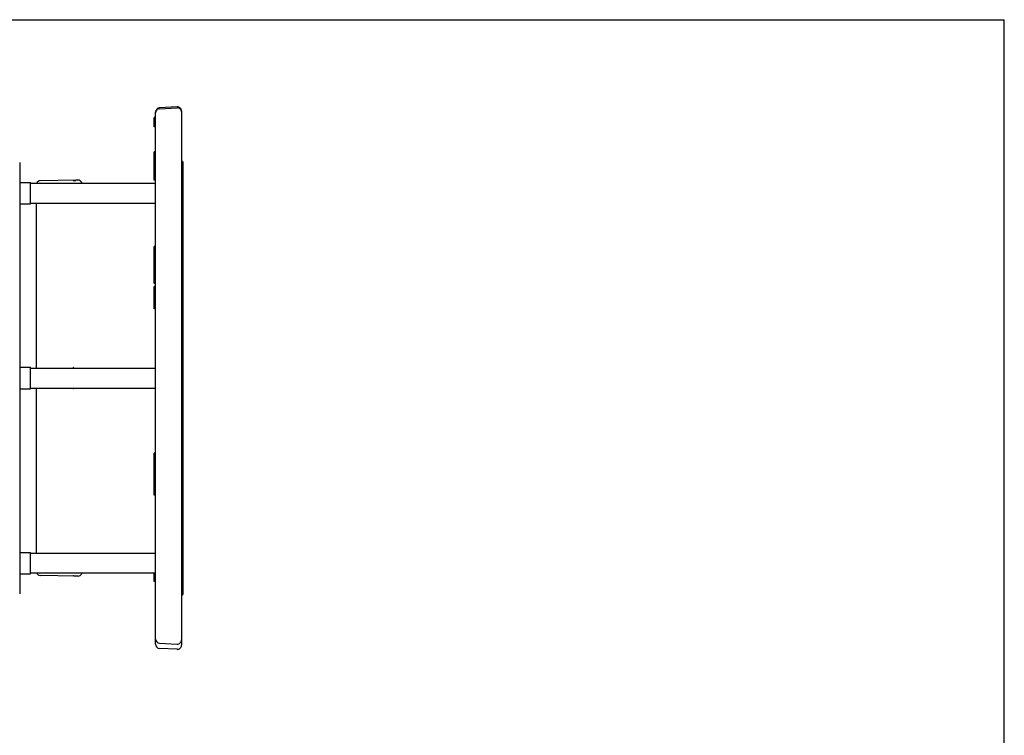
# Model space of a CAD drawing. Header units: inches. Extents: x 0 to 22, y 0 to 17.
# Tile 10 of 10: x 10.6 to 22, y 8.7 to 17. Entities that reach past the tile are written whole.
import ezdxf

# ---------------------------------------------------------------- set-up
doc = ezdxf.new("R2010")
doc.units = ezdxf.units.IN
doc.header["$LTSCALE"] = 1.21
doc.header["$MEASUREMENT"] = 0
doc.layers.get('0').update_dxf_attribs({"linetype": 'CONTINUOUS'})

msp = doc.modelspace()

# ---------------------------------------------------------------- linework, layer by layer
at = {"color": 7, "linetype": 'CONTINUOUS'}
for p, q in [((0, 17), (22, 17)), ((22, 0), (22, 17)), ((12.422, 15.99), (12.217, 15.98)), ((12.217, 15.969), (12.422, 15.98)), ((12.156, 15.758), (12.156, 15.869)), ((12.172, 15.869), (12.156, 15.869)), ((12.172, 15.868), (12.156, 15.868)), ((12.172, 15.867), (12.156, 15.867)), ((12.172, 9.768), (12.172, 15.932)), ((12.471, 15.943), (12.471, 9.757)), ((12.172, 15.795), (12.156, 15.795)), ((12.172, 15.783), (12.156, 15.783)), ((12.172, 15.774), (12.156, 15.774)), ((12.172, 15.765), (12.156, 15.765)), ((12.172, 15.76), (12.156, 15.76)), ((12.172, 15.758), (12.156, 15.758)), ((12.156, 15.141), (12.156, 15.472)), ((12.172, 15.472), (12.156, 15.472)), ((12.172, 15.463), (12.156, 15.463)), ((12.172, 15.393), (12.156, 15.393)), ((10.598, 15.345), (10.598, 10.354)), ((12.487, 15.354), (12.487, 10.346)), ((12.172, 15.221), (12.156, 15.221)), ((10.598, 15.116), (10.723, 15.116)), ((10.723, 14.867), (10.723, 15.116)), ((10.723, 15.106), (12.172, 15.106)), ((11.247, 15.142), (10.834, 15.135)), ((11.247, 15.139), (11.247, 15.142)), ((11.274, 15.142), (11.247, 15.142)), ((11.322, 15.106), (11.315, 15.118)), ((12.172, 15.15), (12.156, 15.15)), ((12.172, 15.141), (12.156, 15.141)), ((10.598, 14.867), (10.723, 14.867)), ((10.723, 14.876), (12.172, 14.876)), ((10.794, 12.965), (10.794, 14.876)), ((12.156, 14.107), (12.156, 14.375)), ((12.172, 14.375), (12.156, 14.375)), ((12.172, 14.361), (12.156, 14.361)), ((12.172, 14.299), (12.156, 14.299)), ((12.172, 14.298), (12.156, 14.298)), ((12.172, 14.293), (12.156, 14.293)), ((12.172, 14.285), (12.156, 14.285)), ((12.172, 14.271), (12.156, 14.271)), ((12.172, 14.26), (12.156, 14.26)), ((12.172, 14.25), (12.156, 14.25)), ((12.172, 14.237), (12.156, 14.237)), ((12.172, 14.228), (12.156, 14.228)), ((12.172, 14.222), (12.156, 14.222)), ((12.172, 14.211), (12.156, 14.211)), ((12.172, 14.17), (12.156, 14.17)), ((12.172, 14.166), (12.156, 14.166)), ((12.172, 14.154), (12.156, 14.154)), ((12.172, 14.113), (12.156, 14.113)), ((12.172, 14.108), (12.156, 14.108)), ((12.172, 14.107), (12.156, 14.107)), ((12.156, 13.944), (12.156, 14.104)), ((12.172, 14.104), (12.156, 14.104)), ((12.172, 14.088), (12.156, 14.088)), ((12.172, 14.036), (12.156, 14.036)), ((12.172, 13.964), (12.156, 13.964)), ((12.172, 13.957), (12.156, 13.957)), ((12.172, 13.951), (12.156, 13.951)), ((12.172, 13.944), (12.156, 13.944)), ((12.172, 13.911), (12.156, 13.911)), ((12.156, 13.654), (12.156, 13.911)), ((12.172, 13.894), (12.156, 13.894)), ((12.172, 13.825), (12.156, 13.825)), ((12.172, 13.82), (12.156, 13.82)), ((12.172, 13.814), (12.156, 13.814)), ((12.172, 13.806), (12.156, 13.806)), ((12.172, 13.796), (12.156, 13.796)), ((12.172, 13.784), (12.156, 13.784)), ((12.172, 13.773), (12.156, 13.773)), ((12.172, 13.763), (12.156, 13.763)), ((12.172, 13.758), (12.156, 13.758)), ((12.172, 13.753), (12.156, 13.753)), ((12.172, 13.741), (12.156, 13.741)), ((12.172, 13.741), (12.156, 13.741)), ((12.172, 13.659), (12.156, 13.659)), ((12.172, 13.655), (12.156, 13.655)), ((12.172, 13.654), (12.156, 13.654)), ((10.598, 12.975), (10.723, 12.975)), ((10.723, 12.725), (10.723, 12.975)), ((10.723, 12.965), (12.172, 12.965)), ((10.598, 12.725), (10.723, 12.725)), ((10.723, 12.735), (12.172, 12.735)), ((10.794, 10.824), (10.794, 12.735)), ((12.172, 11.982), (12.156, 11.982)), ((12.156, 11.496), (12.156, 11.982)), ((12.172, 11.937), (12.156, 11.937)), ((12.172, 11.887), (12.156, 11.887)), ((12.172, 11.878), (12.156, 11.878)), ((12.172, 11.871), (12.156, 11.871)), ((12.172, 11.866), (12.156, 11.866)), ((12.172, 11.866), (12.156, 11.866)), ((12.172, 11.832), (12.156, 11.832)), ((12.172, 11.814), (12.156, 11.814)), ((12.172, 11.804), (12.156, 11.804)), ((12.172, 11.762), (12.156, 11.762)), ((12.172, 11.75), (12.156, 11.75)), ((12.172, 11.74), (12.156, 11.74)), ((12.172, 11.733), (12.156, 11.733)), ((12.172, 11.721), (12.156, 11.721)), ((12.172, 11.71), (12.156, 11.71)), ((12.172, 11.695), (12.156, 11.695)), ((12.172, 11.687), (12.156, 11.687)), ((12.172, 11.676), (12.156, 11.676)), ((12.172, 11.671), (12.156, 11.671)), ((12.172, 11.667), (12.156, 11.667)), ((12.172, 11.637), (12.156, 11.637)), ((12.172, 11.571), (12.156, 11.571)), ((12.172, 11.564), (12.156, 11.564)), ((12.172, 11.558), (12.156, 11.558)), ((12.172, 11.549), (12.156, 11.549)), ((12.172, 11.54), (12.156, 11.54)), ((12.172, 11.526), (12.156, 11.526)), ((12.172, 11.513), (12.156, 11.513)), ((12.172, 11.503), (12.156, 11.503)), ((12.172, 11.498), (12.156, 11.498)), ((12.172, 11.496), (12.156, 11.496)), ((12.471, 10.956), (12.472, 10.956)), ((10.598, 10.833), (10.723, 10.833)), ((10.723, 10.584), (10.723, 10.833)), ((10.723, 10.824), (12.172, 10.824)), ((10.598, 10.584), (10.723, 10.584)), ((10.723, 10.594), (12.172, 10.594)), ((11.247, 10.558), (10.834, 10.565)), ((11.247, 10.558), (11.247, 10.561)), ((11.274, 10.558), (11.247, 10.558)), ((11.322, 10.594), (11.315, 10.582)), ((12.156, 10.495), (12.156, 10.594)), ((12.172, 10.506), (12.156, 10.506)), ((12.172, 10.502), (12.156, 10.502)), ((12.172, 10.498), (12.156, 10.498)), ((12.172, 10.498), (12.156, 10.498)), ((12.172, 10.496), (12.156, 10.496)), ((12.172, 10.495), (12.156, 10.495)), ((12.217, 9.782), (12.422, 9.771)), ((12.422, 9.71), (12.217, 9.72))]:
    msp.add_line(p, q, dxfattribs=at)
for points in [[(12.487, 14.653), (12.487, 14.656), (12.486, 14.659), (12.484, 14.662), (12.482, 14.665), (12.479, 14.667), (12.475, 14.669), (12.472, 14.671), (12.471, 14.671)], [(12.472, 10.956), (12.475, 10.957), (12.479, 10.959), (12.482, 10.961), (12.484, 10.964), (12.486, 10.967), (12.487, 10.97), (12.487, 10.973)]]:
    msp.add_lwpolyline(points, dxfattribs=at)
for centre, radius, start, end in [((12.219, 15.932), 0.0472, 93, 180), ((12.219, 15.922), 0.0472, 93, 180), ((12.424, 15.943), 0.0472, 0, 93), ((12.424, 15.933), 0.0472, 0, 93), ((12.479, 15.37), 0.00787, 180, 270), ((12.479, 15.354), 0.00787, 0, 90), ((10.835, 15.094), 0.0408, 91, 162.4364), ((11.274, 15.095), 0.0472, 30, 89.7491), ((10.835, 10.606), 0.0408, 197.5636, 269), ((11.274, 10.605), 0.0472, 270, 330), ((12.479, 10.33), 0.00787, 90, 180), ((12.479, 10.346), 0.00787, 270, 360), ((12.219, 9.829), 0.0472, 180, 267), ((12.424, 9.818), 0.0472, 267, 360), ((12.219, 9.768), 0.0472, 180, 267), ((12.424, 9.757), 0.0472, 267, 360)]:
    msp.add_arc(centre, radius, start, end, dxfattribs=at)
for points, start_tangent, end_tangent in [([(11.219, 15.138), (11.22, 15.138), (11.222, 15.138), (11.224, 15.138), (11.226, 15.138)], (0.007285, 0.000656), (0.007313, 0.000181)), ([(11.226, 15.138), (11.227, 15.138), (11.228, 15.138), (11.229, 15.138), (11.23, 15.138), (11.231, 15.139), (11.233, 15.139), (11.234, 15.139), (11.235, 15.139), (11.236, 15.139), (11.237, 15.139), (11.238, 15.139), (11.239, 15.139), (11.24, 15.139), (11.241, 15.139), (11.242, 15.139), (11.243, 15.139), (11.244, 15.139), (11.245, 15.139), (11.246, 15.139), (11.247, 15.139)], (0.020516, 0.000509), (0.02037, 0.002497)), ([(11.226, 12.968), (11.224, 12.969), (11.222, 12.969), (11.22, 12.971), (11.219, 12.972)], (-0.008348, 0.001176), (-0.004996, 0.006791)), ([(11.226, 12.968), (11.227, 12.968), (11.228, 12.968), (11.229, 12.968), (11.23, 12.968), (11.231, 12.968), (11.233, 12.967), (11.234, 12.967), (11.235, 12.967), (11.236, 12.967), (11.237, 12.967), (11.238, 12.966), (11.239, 12.966), (11.24, 12.966), (11.241, 12.966), (11.242, 12.965), (11.243, 12.965), (11.243, 12.965)], (0.017235, -0.002437), (0.016478, -0.005678)), ([(11.219, 12.728), (11.22, 12.729), (11.222, 12.73), (11.224, 12.731), (11.226, 12.732)], (0.004998, 0.006793), (0.008351, 0.001176)), ([(11.226, 12.732), (11.227, 12.732), (11.228, 12.732), (11.229, 12.732), (11.23, 12.732), (11.231, 12.732), (11.233, 12.733), (11.234, 12.733), (11.235, 12.733), (11.236, 12.733), (11.237, 12.733), (11.238, 12.734), (11.239, 12.734), (11.24, 12.734), (11.241, 12.734), (11.242, 12.735), (11.243, 12.735), (11.243, 12.735)], (0.017239, 0.002437), (0.016481, 0.005679)), ([(11.226, 10.561), (11.224, 10.562), (11.222, 10.562), (11.22, 10.562), (11.219, 10.562)], (-0.00731, 0.000181), (-0.007283, 0.000656)), ([(11.226, 10.561), (11.227, 10.561), (11.228, 10.561), (11.229, 10.561), (11.23, 10.561), (11.231, 10.561), (11.233, 10.561), (11.234, 10.561), (11.235, 10.561), (11.236, 10.561), (11.237, 10.561), (11.238, 10.561), (11.239, 10.561), (11.24, 10.561), (11.241, 10.561), (11.242, 10.561), (11.243, 10.561), (11.244, 10.561), (11.245, 10.561), (11.246, 10.561), (11.247, 10.561)], (0.020512, -0.000509), (0.020366, -0.002496))]:
    msp.add_spline(points, degree=3, dxfattribs=dict(at, start_tangent=start_tangent, end_tangent=end_tangent))

doc.saveas('drawing.dxf')
